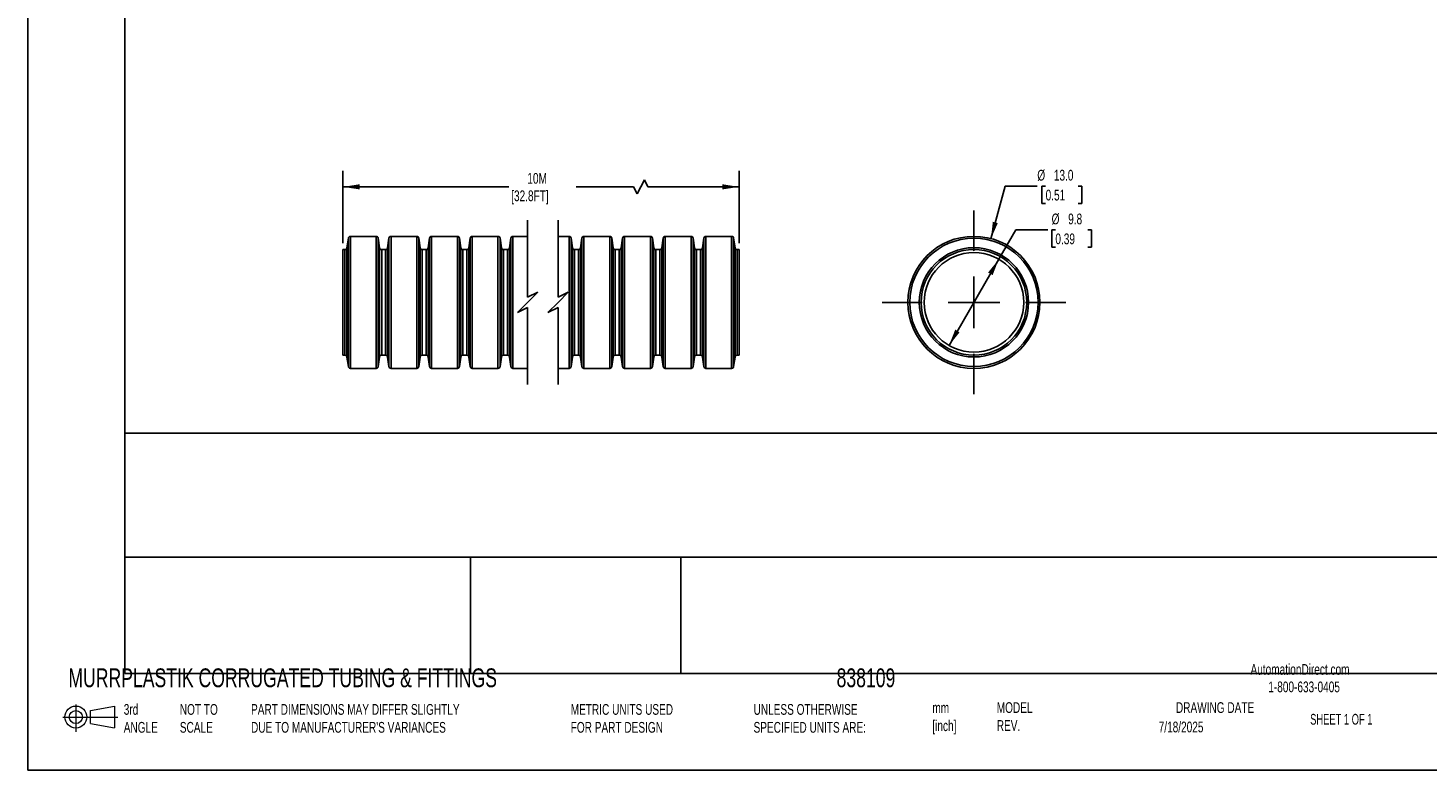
# Model space of a CAD drawing. Header units: millimetres. Extents: x 0 to 419, y 0 to 324.
# Tile 1 of 6: x 0 to 138, y 0 to 73. Entities that reach past the tile are written whole.
import ezdxf

# ---------------------------------------------------------------- set-up
doc = ezdxf.new("R2010")
doc.units = ezdxf.units.MM
doc.header["$LTSCALE"] = 0.5
doc.linetypes.add('CENTERX2', pattern=[20.32, 12.7, -2.54, 2.54, -2.54])
doc.layers.add('CENTER', color=40, linetype='CENTERX2')
doc.layers.add('DIMENSIONS', color=140, linetype='Continuous', lineweight=25)
doc.layers.add('TEXT', color=140, linetype='Continuous', lineweight=25)
doc.styles.add('SLDTEXTSTYLE0', font='TXT', dxfattribs={"width": 0.7})
doc.styles.add('SLDTEXTSTYLE1', font='TXT', dxfattribs={"width": 0.65})
doc.dimstyles.new('SLDDIMSTYLE0', dxfattribs={"dimtxt": 1.079004, "dimasz": 1.651, "dimexe": 0, "dimexo": 0.0625, "dimgap": 0.269751, "dimtad": 0, "dimtih": 1, "dimtoh": 1, "dimdec": 1, "dimrnd": 1e-09, "dimzin": 12, "dimdsep": 46, "dimtxsty": 'SLDTEXTSTYLE0', "dimsah": 1, "dimcen": 0.09, "dimadec": 0, "dimazin": 3, "dimtfac": 1, "dimtdec": 1, "dimtofl": 0, "dimtmove": 0, "dimatfit": 3, "dimfxl": 0, "dimfrac": 2, "dimtolj": 1, "dimtzin": 12, "dimarcsym": 0})
doc.dimstyles.new('SLDDIMSTYLE1', dxfattribs={"dimtxt": 1.079004, "dimasz": 1.651, "dimexe": 0, "dimexo": 0.0625, "dimgap": 0.269751, "dimtad": 0, "dimtih": 1, "dimtoh": 1, "dimdec": 1, "dimrnd": 1e-09, "dimzin": 4, "dimdsep": 46, "dimtxsty": 'SLDTEXTSTYLE0', "dimsah": 1, "dimcen": 0, "dimadec": 0, "dimazin": 1, "dimtfac": 1, "dimtdec": 1, "dimtofl": 0, "dimtmove": 0, "dimatfit": 3, "dimfxl": 0, "dimfrac": 2, "dimtolj": 1, "dimtzin": 12, "dimarcsym": 0})
doc.dimstyles.new('SLDDIMSTYLE2', dxfattribs={"dimtxt": 1.079004, "dimasz": 1.651, "dimexe": 0, "dimexo": 0.0625, "dimgap": 0.269751, "dimtad": 0, "dimtih": 1, "dimtoh": 1, "dimdec": 1, "dimrnd": 1e-09, "dimzin": 12, "dimdsep": 46, "dimtxsty": 'SLDTEXTSTYLE0', "dimsah": 1, "dimcen": 0, "dimadec": 0, "dimazin": 3, "dimtfac": 1, "dimtdec": 1, "dimtofl": 0, "dimtmove": 0, "dimatfit": 3, "dimfxl": 0, "dimfrac": 2, "dimtolj": 1, "dimtzin": 12, "dimarcsym": 0})

# ---------------------------------------------------------------- blocks, each defined once
blk = doc.blocks.new('Block11')
at = {"color": 7, "linetype": 'Continuous', "lineweight": 18}
for p, q in [((0, 1.44), (5.44, 1.44)), ((1.29, 2.66), (1.29, 0)), ((2.74, 2.08), (5.09, 2.52)), ((2.74, 0.8), (2.74, 2.08)), ((5.09, 2.52), (5.09, 0.37)), ((2.74, 0.8), (5.09, 0.37))]:
    blk.add_line(p, q, dxfattribs=at)
for radius in [1.08, 0.643]:
    blk.add_circle((1.29, 1.44), radius, dxfattribs=at)
blk = doc.blocks.new('Block12')
at = {"color": 7, "linetype": 'Continuous'}
blk.add_blockref('Block11', (0, 0), dxfattribs=at)
blk = doc.blocks.new('_D')
at = {"layer": 'DIMENSIONS'}
for p, q in [((31.01, 51.89), (31.01, 59.02)), ((60.68, 58.14), (59.98, 56.73)), ((61.03, 57.43), (60.68, 58.14)), ((70, 51.89), (70, 59.02)), ((31.01, 57.43), (47.33, 57.43)), ((59.62, 57.43), (53.98, 57.43)), ((59.98, 56.73), (59.62, 57.43)), ((70, 57.43), (61.03, 57.43))]:
    blk.add_line(p, q, dxfattribs=at)
for points in [[(31.01, 57.43), (32.66, 57.18), (32.66, 57.69)], [(70, 57.43), (68.35, 57.69), (68.35, 57.18)]]:
    blk.add_solid(points, dxfattribs=at)
at = {"layer": 'DIMENSIONS', "char_height": 1.058, "attachment_point": 1, "style": 'SLDTEXTSTYLE0'}
for s, insert in [('10M', (49.16, 58.8)), ('[32.8FT]', (47.57, 57.08))]:
    blk.add_mtext(s, dxfattribs=dict(at, insert=insert))
blk = doc.blocks.new('_D_1')
at = {"layer": 'DIMENSIONS'}
for p, q in [((94.8, 52.33), (96.19, 57.5)), ((96.19, 57.5), (99.36, 57.5)), ((100.18, 57.5), (99.81, 57.5)), ((99.81, 57.5), (99.81, 55.79)), ((103.38, 57.5), (103.75, 57.5)), ((103.75, 57.5), (103.75, 55.79)), ((99.81, 55.79), (100.18, 55.79)), ((103.75, 55.79), (103.38, 55.79))]:
    blk.add_line(p, q, dxfattribs=at)
blk.add_solid([(94.8, 52.33), (95.47, 53.86), (94.98, 53.99)], dxfattribs=at)
at = {"layer": 'DIMENSIONS', "char_height": 1.058, "attachment_point": 1, "style": 'SLDTEXTSTYLE0'}
for s, insert in [('%%c', (99.36, 59.11)), ('13.0', (100.99, 59.11)), ('0.51', (100.18, 57.15))]:
    blk.add_mtext(s, dxfattribs=dict(at, insert=insert))
blk = doc.blocks.new('_D_2')
at = {"layer": 'DIMENSIONS'}
for p, q in [((95.57, 50.3), (97.24, 53.19)), ((97.24, 53.19), (100.41, 53.19)), ((101.14, 53.19), (100.78, 53.19)), ((100.78, 53.19), (100.78, 51.48)), ((104.34, 53.19), (104.71, 53.19)), ((104.71, 53.19), (104.71, 51.48)), ((100.78, 51.48), (101.14, 51.48)), ((104.71, 51.48), (104.34, 51.48)), ((90.67, 41.81), (95.57, 50.3))]:
    blk.add_line(p, q, dxfattribs=at)
for points in [[(95.57, 50.3), (94.52, 49), (94.96, 48.74)], [(90.67, 41.81), (91.71, 43.11), (91.28, 43.37)]]:
    blk.add_solid(points, dxfattribs=at)
at = {"layer": 'DIMENSIONS', "char_height": 1.058, "attachment_point": 1, "style": 'SLDTEXTSTYLE0'}
for s, insert in [('%%c', (100.77, 54.8)), ('9.8', (102.4, 54.8)), ('0.39', (101.14, 52.84))]:
    blk.add_mtext(s, dxfattribs=dict(at, insert=insert))
blk = doc.blocks.new('SW_CENTERMARKSYMBOL_0')
at = {"layer": 'CENTER', "color": 0}
for p, q in [((0, 5.08), (0, 9.04)), ((0, 0), (0, 2.54)), ((-5.08, 0), (-9.04, 0)), ((0, 0), (-2.54, 0)), ((0, 0), (0, -2.54)), ((0, 0), (2.54, 0)), ((5.08, 0), (9.04, 0)), ((0, -5.08), (0, -9.04))]:
    blk.add_line(p, q, dxfattribs=at)

msp = doc.modelspace()

# ---------------------------------------------------------------- linework, layer by layer
at = {"color": 7, "linetype": 'Continuous'}
for p in [(0, 323.85), (419.1, 0)]:
    msp.add_line(p, (0, 0), dxfattribs=at)
for p, q in [((31.54, 52.37), (31.4, 51.44)), ((31.54, 52.37), (31.54, 39.74)), ((34.28, 52.56), (31.74, 52.56)), ((31.74, 52.56), (31.74, 39.56)), ((34.28, 52.56), (34.28, 39.56)), ((34.62, 51.44), (34.47, 52.37)), ((34.47, 52.37), (34.47, 39.74)), ((35.54, 52.37), (35.4, 51.44)), ((35.54, 52.37), (35.54, 39.74)), ((38.28, 52.56), (35.74, 52.56)), ((35.74, 52.56), (35.74, 39.56)), ((38.28, 52.56), (38.28, 39.56)), ((38.62, 51.44), (38.47, 52.37)), ((38.47, 52.37), (38.47, 39.74)), ((39.54, 52.37), (39.4, 51.44)), ((39.54, 52.37), (39.54, 39.74)), ((42.28, 52.56), (39.74, 52.56)), ((39.74, 52.56), (39.74, 39.56)), ((42.28, 52.56), (42.28, 39.56)), ((42.62, 51.44), (42.47, 52.37)), ((42.47, 52.37), (42.47, 39.74)), ((43.54, 52.37), (43.4, 51.44)), ((43.54, 52.37), (43.54, 39.74)), ((46.27, 52.56), (43.74, 52.56)), ((43.74, 52.56), (43.74, 39.56)), ((46.27, 52.56), (46.27, 39.56)), ((46.62, 51.44), (46.47, 52.37)), ((46.47, 52.37), (46.47, 39.74)), ((47.54, 52.37), (47.4, 51.44)), ((47.54, 52.37), (47.54, 39.74)), ((49.18, 52.56), (47.74, 52.56)), ((47.74, 52.56), (47.74, 39.56)), ((53.27, 52.56), (52.18, 52.56)), ((53.27, 52.56), (53.27, 39.56)), ((53.61, 51.44), (53.47, 52.37)), ((53.47, 52.37), (53.47, 39.74)), ((54.53, 52.37), (54.39, 51.44)), ((54.53, 52.37), (54.53, 39.74)), ((57.27, 52.56), (54.73, 52.56)), ((54.73, 52.56), (54.73, 39.56)), ((57.27, 52.56), (57.27, 39.56)), ((57.61, 51.44), (57.47, 52.37)), ((57.47, 52.37), (57.47, 39.74)), ((58.53, 52.37), (58.39, 51.44)), ((58.53, 52.37), (58.53, 39.74)), ((61.27, 52.56), (58.73, 52.56)), ((58.73, 52.56), (58.73, 39.56)), ((61.27, 52.56), (61.27, 39.56)), ((61.61, 51.44), (61.47, 52.37)), ((61.47, 52.37), (61.47, 39.74)), ((62.53, 52.37), (62.39, 51.44)), ((62.53, 52.37), (62.53, 39.74)), ((65.27, 52.56), (62.73, 52.56)), ((62.73, 52.56), (62.73, 39.56)), ((65.27, 52.56), (65.27, 39.56)), ((65.61, 51.44), (65.47, 52.37)), ((65.47, 52.37), (65.47, 39.74)), ((66.53, 52.37), (66.39, 51.44)), ((66.53, 52.37), (66.53, 39.74)), ((69.27, 52.56), (66.73, 52.56)), ((66.73, 52.56), (66.73, 39.56)), ((69.27, 52.56), (69.27, 39.56)), ((69.61, 51.44), (69.47, 52.37)), ((69.47, 52.37), (69.47, 39.74)), ((31.2, 51.26), (31.01, 51.26)), ((31.01, 51.26), (31.01, 40.86)), ((31.2, 51.26), (31.2, 40.86)), ((31.4, 51.44), (31.4, 40.67)), ((34.62, 51.44), (34.62, 40.67)), ((35.2, 51.26), (34.82, 51.26)), ((34.82, 51.26), (34.82, 40.86)), ((35.2, 51.26), (35.2, 40.86)), ((35.4, 51.44), (35.4, 40.67)), ((38.62, 51.44), (38.62, 40.67)), ((39.2, 51.26), (38.82, 51.26)), ((38.82, 51.26), (38.82, 40.86)), ((39.2, 51.26), (39.2, 40.86)), ((39.4, 51.44), (39.4, 40.67)), ((42.62, 51.44), (42.62, 40.67)), ((43.2, 51.26), (42.82, 51.26)), ((42.82, 51.26), (42.82, 40.86)), ((43.2, 51.26), (43.2, 40.86)), ((43.4, 51.44), (43.4, 40.67)), ((46.62, 51.44), (46.62, 40.67)), ((47.2, 51.26), (46.82, 51.26)), ((46.82, 51.26), (46.82, 40.86)), ((47.2, 51.26), (47.2, 40.86)), ((47.4, 51.44), (47.4, 40.67)), ((53.61, 51.44), (53.61, 40.67)), ((54.19, 51.26), (53.81, 51.26)), ((53.81, 51.26), (53.81, 40.86)), ((54.19, 51.26), (54.19, 40.86)), ((54.39, 51.44), (54.39, 40.67)), ((57.61, 51.44), (57.61, 40.67)), ((58.19, 51.26), (57.81, 51.26)), ((57.81, 51.26), (57.81, 40.86)), ((58.19, 51.26), (58.19, 40.86)), ((58.39, 51.44), (58.39, 40.67)), ((61.61, 51.44), (61.61, 40.67)), ((62.19, 51.26), (61.81, 51.26)), ((61.81, 51.26), (61.81, 40.86)), ((62.19, 51.26), (62.19, 40.86)), ((62.39, 51.44), (62.39, 40.67)), ((65.61, 51.44), (65.61, 40.67)), ((66.19, 51.26), (65.81, 51.26)), ((65.81, 51.26), (65.81, 40.86)), ((66.19, 51.26), (66.19, 40.86)), ((66.39, 51.44), (66.39, 40.67)), ((69.61, 51.44), (69.61, 40.67)), ((70, 51.26), (69.81, 51.26)), ((69.81, 51.26), (69.81, 40.86)), ((70, 51.26), (70, 40.86)), ((31.01, 40.86), (31.2, 40.86)), ((31.4, 40.67), (31.54, 39.74)), ((34.47, 39.74), (34.62, 40.67)), ((34.82, 40.86), (35.2, 40.86)), ((35.4, 40.67), (35.54, 39.74)), ((38.47, 39.74), (38.62, 40.67)), ((38.82, 40.86), (39.2, 40.86)), ((39.4, 40.67), (39.54, 39.74)), ((42.47, 39.74), (42.62, 40.67)), ((42.82, 40.86), (43.2, 40.86)), ((43.4, 40.67), (43.54, 39.74)), ((46.47, 39.74), (46.62, 40.67)), ((46.82, 40.86), (47.2, 40.86)), ((47.4, 40.67), (47.54, 39.74)), ((53.47, 39.74), (53.61, 40.67)), ((53.81, 40.86), (54.19, 40.86)), ((54.39, 40.67), (54.53, 39.74)), ((57.47, 39.74), (57.61, 40.67)), ((57.81, 40.86), (58.19, 40.86)), ((58.39, 40.67), (58.53, 39.74)), ((61.47, 39.74), (61.61, 40.67)), ((61.81, 40.86), (62.19, 40.86)), ((62.39, 40.67), (62.53, 39.74)), ((65.47, 39.74), (65.61, 40.67)), ((65.81, 40.86), (66.19, 40.86)), ((66.39, 40.67), (66.53, 39.74)), ((69.47, 39.74), (69.61, 40.67)), ((69.81, 40.86), (70, 40.86)), ((31.74, 39.56), (34.28, 39.56)), ((35.74, 39.56), (38.28, 39.56)), ((39.74, 39.56), (42.28, 39.56)), ((43.74, 39.56), (46.27, 39.56)), ((47.74, 39.56), (49.18, 39.56)), ((52.18, 39.56), (53.27, 39.56)), ((54.73, 39.56), (57.27, 39.56)), ((58.73, 39.56), (61.27, 39.56)), ((62.73, 39.56), (65.27, 39.56)), ((66.73, 39.56), (69.27, 39.56))]:
    msp.add_line(p, q)
for radius in [6.5, 6.32, 5.38, 5.2, 4.9]:
    msp.add_circle((93.12, 46.06), radius)
for centre, start, end in [((31.74, 52.36), 89.9998, 175.0005), ((34.28, 52.36), 5.0004, 89.9998), ((35.74, 52.36), 90, 175.0001), ((38.28, 52.36), 5.0004, 89.9998), ((39.74, 52.36), 90, 175.0001), ((42.28, 52.36), 4.9999, 90), ((43.74, 52.36), 90, 175.0001), ((46.27, 52.36), 4.9999, 90), ((47.74, 52.36), 90.0002, 174.9998), ((53.27, 52.36), 5, 89.9999), ((54.73, 52.36), 90, 175.0001), ((57.27, 52.36), 4.9999, 90), ((58.73, 52.36), 90, 175.0001), ((61.27, 52.36), 5.0004, 89.9998), ((62.73, 52.36), 90, 175.0001), ((65.27, 52.36), 4.9999, 90), ((66.73, 52.36), 90.0002, 174.9996), ((69.27, 52.36), 5.0004, 89.9998), ((31.2, 51.46), 270, 354.9999), ((34.82, 51.46), 184.9992, 270.0004), ((35.2, 51.46), 269.9998, 355.0003), ((38.82, 51.46), 184.9997, 270.0002), ((39.2, 51.46), 270, 354.9999), ((42.82, 51.46), 184.9997, 270.0002), ((43.2, 51.46), 269.9999, 355.0001), ((46.82, 51.46), 184.9999, 270), ((47.2, 51.46), 269.9998, 355.0002), ((53.81, 51.46), 184.9998, 270.0002), ((54.19, 51.46), 269.9999, 355.0001), ((57.81, 51.46), 184.9999, 270), ((58.19, 51.46), 270.0002, 354.9999), ((61.81, 51.46), 184.9997, 270.0002), ((62.19, 51.46), 270, 354.9999), ((65.81, 51.46), 184.9992, 270.0004), ((66.19, 51.46), 270, 354.9999), ((69.81, 51.46), 185.0001, 270), ((31.2, 40.66), 5.0001, 90), ((34.82, 40.66), 89.9996, 175.0008), ((35.2, 40.66), 4.9997, 90.0002), ((38.82, 40.66), 89.9998, 175.0003), ((39.2, 40.66), 5.0001, 90), ((42.82, 40.66), 89.9998, 175.0003), ((43.2, 40.66), 4.9999, 90.0001), ((46.82, 40.66), 90, 175.0001), ((47.2, 40.66), 4.9998, 90.0002), ((53.81, 40.66), 89.9998, 175.0002), ((54.19, 40.66), 4.9999, 90.0001), ((57.81, 40.66), 90, 175.0001), ((58.19, 40.66), 5.0001, 89.9998), ((61.81, 40.66), 89.9998, 175.0003), ((62.19, 40.66), 5.0001, 90), ((65.81, 40.66), 89.9996, 175.0008), ((66.19, 40.66), 5.0001, 90), ((69.81, 40.66), 90, 174.9999), ((31.74, 39.76), 184.9995, 270.0002), ((34.28, 39.76), 270.0002, 354.9996), ((35.74, 39.76), 184.9999, 270), ((38.28, 39.76), 270.0002, 354.9996), ((39.74, 39.76), 184.9999, 270), ((42.28, 39.76), 270, 355.0001), ((43.74, 39.76), 184.9999, 270), ((46.27, 39.76), 270, 355.0001), ((47.74, 39.76), 185.0002, 269.9998), ((53.27, 39.76), 270.0001, 355), ((54.73, 39.76), 184.9999, 270), ((57.27, 39.76), 270, 355.0001), ((58.73, 39.76), 184.9999, 270), ((61.27, 39.76), 270.0002, 354.9996), ((62.73, 39.76), 184.9999, 270), ((65.27, 39.76), 270, 355.0001), ((66.73, 39.76), 185.0004, 269.9998), ((69.27, 39.76), 270.0002, 354.9996)]:
    msp.add_arc(centre, 0.2, start, end)
at = {"layer": 'DIMENSIONS', "color": 140}
for p, q in [((49.18, 54.14), (49.18, 46.56)), ((52.18, 54.14), (52.18, 46.56)), ((49.18, 46.56), (50.18, 47.06)), ((50.18, 47.06), (49.18, 46.06)), ((52.18, 46.56), (53.18, 47.06)), ((53.18, 47.06), (52.18, 46.06)), ((49.18, 46.06), (48.18, 45.06)), ((48.18, 45.06), (49.18, 45.56)), ((49.18, 45.56), (49.18, 37.97)), ((52.18, 46.06), (51.18, 45.06)), ((51.18, 45.06), (52.18, 45.56)), ((52.18, 45.56), (52.18, 37.97))]:
    msp.add_line(p, q, dxfattribs=at)
at = {"layer": 'TEXT'}
for p, q in [((9.52, 314.32), (9.52, 9.52)), ((409.57, 33.19), (9.52, 33.19)), ((409.57, 20.95), (9.52, 20.95)), ((43.57, 20.95), (43.57, 9.52)), ((64.26, 20.95), (64.26, 9.52)), ((9.52, 9.52), (409.57, 9.52))]:
    msp.add_line(p, q, dxfattribs=at)

# ---------------------------------------------------------------- block references
at = {"layer": 'CENTER'}
msp.add_blockref('SW_CENTERMARKSYMBOL_0', (93.12, 46.06), dxfattribs=at)
at = {"layer": 'TEXT'}
msp.add_blockref('Block12', (3.42, 3.78), dxfattribs=at)

# ---------------------------------------------------------------- texts
at = {"color": 179, "linetype": 'Continuous', "lineweight": 18, "char_height": 1.0583, "attachment_point": 1, "style": 'SLDTEXTSTYLE0'}
for s, insert in [('AutomationDirect.com', (120.35, 10.44)), ('1-800-633-0405', (122.1, 8.72))]:
    msp.add_mtext(s, dxfattribs=dict(at, insert=insert))
at = {"layer": 'TEXT'}
for s, insert, char_height, attachment_point, style in [('MURRPLASTIK CORRUGATED TUBING & FITTINGS', (3.98, 10.01), 1.8521, 1, 'SLDTEXTSTYLE0'), ('838109', (79.6, 10.01), 1.852, 1, 'SLDTEXTSTYLE0'), ('3rd^JANGLE', (9.43, 6.5), 1.058, 1, 'SLDTEXTSTYLE0'), ('NOT TO^JSCALE', (14.95, 6.5), 1.0583, 1, 'SLDTEXTSTYLE0'), ("PART DIMENSIONS MAY DIFFER SLIGHTLY ^JDUE TO MANUFACTURER'S VARIANCES", (21.96, 6.5), 1.0583, 1, 'SLDTEXTSTYLE0'), ('METRIC UNITS USED ^JFOR PART DESIGN', (53.43, 6.5), 1.0583, 1, 'SLDTEXTSTYLE0'), ('UNLESS OTHERWISE ^JSPECIFIED UNITS ARE:', (71.43, 6.5), 1.0583, 1, 'SLDTEXTSTYLE0'), ('mm^J[inch]', (89.03, 6.66), 1.058, 1, 'SLDTEXTSTYLE0'), ('MODEL ^JREV.', (95.37, 6.68), 1.0583, 1, 'SLDTEXTSTYLE0'), ('DRAWING DATE', (116.86, 6.68), 1.0583, 2, 'SLDTEXTSTYLE0'), ('SHEET 1 OF 1', (126.22, 5.53), 1.0583, 1, 'SLDTEXTSTYLE1'), ('7/18/2025', (111.31, 4.77), 1.058, 1, 'SLDTEXTSTYLE0')]:
    msp.add_mtext(s, dxfattribs=dict(at, insert=insert, char_height=char_height, attachment_point=attachment_point, style=style))

# ---------------------------------------------------------------- dimensions: what is measured, and where the dimension line sits
at = {"layer": 'DIMENSIONS'}
dim = msp.add_linear_dim(base=(70, 57.43), p1=(31.01, 51.26), p2=(70, 51.26), text='10M\\P[32.8FT]', dimstyle='SLDDIMSTYLE0', dxfattribs=at)
dim.commit()
dim.dimension.update_dxf_attribs({"geometry": '_D', "text_midpoint": (50.66, 57.43), "dimtype": 160})
for p1, p2, dimstyle, picture, middle in [((91.44, 39.78), (94.8, 52.33), 'SLDDIMSTYLE1', '_D_1', (101.78, 57.5)), ((95.57, 50.3), (90.67, 41.81), 'SLDDIMSTYLE2', '_D_2', (102.74, 53.19))]:
    dim = msp.add_diameter_dim_2p(p1=p1, p2=p2, dimstyle=dimstyle, dxfattribs=at)
    dim.commit()
    dim.dimension.update_dxf_attribs({"geometry": picture, "text_midpoint": middle, "dimtype": 163})

doc.saveas('drawing.dxf')
